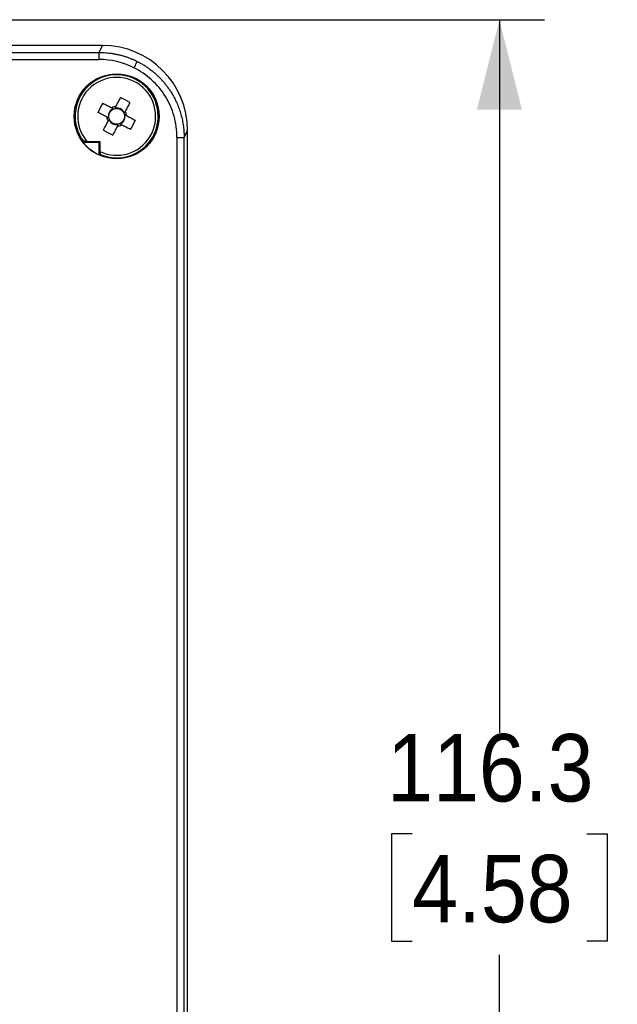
# Model space of a CAD drawing. Header units: millimetres. Extents: x 13 to 559, y 0 to 392.
# Tile 12 of 12: x 461 to 503, y 205 to 275. Entities that reach past the tile are written whole.
import ezdxf

# ---------------------------------------------------------------- set-up
doc = ezdxf.new("R2010")
doc.units = ezdxf.units.MM
doc.linetypes.add('SLD-Solid', pattern=[0])
doc.layers.add('DIMENSIONS', color=140, linetype='SLD-Solid', lineweight=25)
doc.styles.add('SLDTEXTSTYLE0', font='GOTHIC.TTF', dxfattribs={"width": 0.913})
doc.dimstyles.new('SLDDIMSTYLE2', dxfattribs={"dimtxt": 4.7625, "dimasz": 6.35, "dimexe": 0, "dimexo": 0.0625, "dimgap": 1.190625, "dimtad": 0, "dimtih": 1, "dimtoh": 1, "dimdec": 1, "dimrnd": 1e-09, "dimzin": 12, "dimdsep": 46, "dimtxsty": 'SLDTEXTSTYLE0', "dimsah": 1, "dimcen": 0.09, "dimadec": 0, "dimazin": 3, "dimtfac": 1, "dimtdec": 1, "dimtofl": 0, "dimtmove": 0, "dimatfit": 3, "dimfxl": 0, "dimfrac": 2, "dimtolj": 1, "dimtzin": 12, "dimarcsym": 0})

# ---------------------------------------------------------------- blocks, each defined once
blk = doc.blocks.new('_D_9')
at = {"layer": 'DIMENSIONS'}
for p, q in [((445.887, 274.972), (497.96, 274.972)), ((494.785, 274.972), (494.785, 224.639)), ((488.627, 217.513), (487.175, 217.513)), ((487.175, 217.513), (487.175, 209.953)), ((500.943, 217.513), (502.394, 217.513)), ((502.394, 217.513), (502.394, 209.953)), ((487.175, 209.953), (488.627, 209.953)), ((502.394, 209.953), (500.943, 209.953)), ((494.785, 158.652), (494.785, 208.985)), ((447.055, 158.652), (497.96, 158.652))]:
    blk.add_line(p, q, dxfattribs=at)
for points in [[(494.785, 274.972), (493.197, 268.622), (496.372, 268.622)], [(494.785, 158.652), (496.372, 165.002), (493.197, 165.002)]]:
    blk.add_solid(points, dxfattribs=at)
at = {"layer": 'DIMENSIONS', "char_height": 4.7625, "attachment_point": 1, "style": 'SLDTEXTSTYLE0'}
for s, insert in [('116.3', (486.867, 224.564)), ('4.58', (488.627, 216.036))]:
    blk.add_mtext(s, dxfattribs=dict(at, insert=insert))

msp = doc.modelspace()

# ---------------------------------------------------------------- linework, layer by layer
for p, q in [((466.791, 273.152), (446.296, 273.152)), ((466.547, 272.663), (466.791, 273.152)), ((450.26, 272.663), (466.547, 272.663)), ((466.547, 272.164), (466.547, 272.663)), ((450.285, 272.164), (466.547, 272.164)), ((467.516, 268.711), (467.486, 268.654)), ((467.746, 268.735), (467.689, 268.765)), ((468.344, 268.42), (468.287, 268.45)), ((468.368, 268.191), (468.398, 268.248)), ((467.172, 268.056), (467.202, 268.113)), ((467.225, 267.884), (467.282, 267.854)), ((467.823, 267.569), (467.88, 267.539)), ((468.053, 267.593), (468.083, 267.65)), ((472.541, 266.664), (472.785, 267.152)), ((472.785, 166.152), (472.785, 267.152)), ((465.441, 266.394), (465.41, 266.332)), ((465.41, 266.332), (466.547, 266.332)), ((465.67, 266.394), (465.441, 266.394)), ((466.547, 266.332), (466.597, 266.366)), ((466.547, 265.428), (466.547, 266.332)), ((472.041, 266.664), (472.041, 166.64)), ((472.041, 266.664), (472.541, 266.664)), ((472.541, 166.64), (472.541, 266.664)), ((466.639, 265.455), (466.639, 265.652))]:
    msp.add_line(p, q)
at = {"flags": 128}
for points in [[(469.225, 272.031), (469.218, 272.018), (469.204, 271.99), (469.183, 271.947), (469.155, 271.892), (469.122, 271.825), (469.084, 271.75), (469.044, 271.669), (469.002, 271.585)], [(466.805, 269.086), (466.883, 269.044), (466.962, 269.003), (467.04, 268.962), (467.119, 268.92), (467.199, 268.878), (467.278, 268.836), (467.358, 268.795), (467.438, 268.753)], [(467.73, 268.843), (467.772, 268.923), (467.814, 269.003), (467.856, 269.082), (467.898, 269.162), (467.939, 269.241), (467.981, 269.32), (468.022, 269.398), (468.063, 269.477)], [(468.718, 269.132), (468.677, 269.054), (468.636, 268.975), (468.594, 268.896), (468.553, 268.817), (468.511, 268.738), (468.469, 268.658), (468.427, 268.579), (468.385, 268.499)], [(467.093, 268.098), (467.013, 268.14), (466.934, 268.182), (466.854, 268.223), (466.775, 268.265), (466.696, 268.307), (466.617, 268.348), (466.539, 268.389), (466.46, 268.431)], [(468.476, 268.206), (468.556, 268.164), (468.636, 268.123), (468.715, 268.081), (468.794, 268.039), (468.873, 267.997), (468.952, 267.956), (469.031, 267.915), (469.109, 267.873)], [(466.851, 267.172), (466.892, 267.25), (466.934, 267.329), (466.975, 267.408), (467.017, 267.487), (467.058, 267.566), (467.1, 267.646), (467.142, 267.725), (467.184, 267.805)], [(468.765, 267.218), (468.686, 267.26), (468.608, 267.301), (468.529, 267.342), (468.45, 267.384), (468.371, 267.426), (468.291, 267.468), (468.211, 267.509), (468.132, 267.551)], [(467.839, 267.461), (467.797, 267.381), (467.755, 267.301), (467.713, 267.222), (467.672, 267.142), (467.63, 267.063), (467.589, 266.984), (467.547, 266.906), (467.506, 266.828)]]:
    msp.add_lwpolyline(points, dxfattribs=at)
for radius in [3, 0.556]:
    msp.add_circle((467.785, 268.152), radius)
for centre, radius, start, end in [((467.785, 268.152), 2.93, 246.98301, 216.87267), ((467.785, 268.152), 2.75, 244.59579, 220.36125), ((476.593, 263.519), 11.261, 150.37431, 154.14027), ((463.152, 259.343), 11.261, 60.37419, 64.14), ((467.785, 268.152), 0.694, 94.49649, 120.01802), ((467.785, 268.152), 0.584, 112.95693, 120.71419), ((467.785, 268.152), 0.584, 93.80032, 101.55758), ((467.785, 268.152), 0.584, 22.95693, 30.71419), ((467.785, 268.152), 0.584, 3.80032, 11.55758), ((467.785, 268.152), 0.694, 4.49649, 30.01802), ((467.785, 268.152), 0.694, 184.49649, 210.01802), ((467.785, 268.152), 0.584, 183.80032, 191.55758), ((467.785, 268.152), 0.584, 202.95693, 210.71419), ((467.785, 268.152), 0.584, 273.80032, 281.55758), ((467.785, 268.152), 0.694, 274.49649, 300.01802), ((467.785, 268.152), 0.584, 292.95693, 300.71419), ((458.976, 272.785), 11.261, 330.37431, 334.14027), ((472.418, 276.961), 11.261, 240.37428, 244.13991), ((467.785, 268.152), 2.992, 217.46432, 245.55474), ((467.638, 535.842), 269.478, 269.58569, 269.77878), ((635.608, 267.845), 169.017, 180.50136, 180.73803)]:
    msp.add_arc(centre, radius, start, end)
for centre, major_axis, ratio, start_param, end_param in [((466.783, 267.144), (2.686, 5.377), 0.998288, 5.176448, 6.745874), ((467.726, 268.183), (0.469, -0.247), 0.992081, 2.521378, 3.761807), ((467.816, 268.211), (0.247, 0.469), 0.992081, 5.662971, 6.9034), ((467.754, 268.093), (0.247, 0.469), 0.992081, 2.521378, 3.761807), ((467.844, 268.121), (0.469, -0.247), 0.992081, 5.662971, 6.9034), ((465.186, 268.152), (3.899, 0), 0.745432, 5.068936, 5.094331)]:
    msp.add_ellipse(centre, major_axis=major_axis, ratio=ratio, start_param=start_param, end_param=end_param)
for points, knots in [([(466.547, 272.663), (466.625, 272.662), (466.782, 272.661), (467.016, 272.646), (467.249, 272.623), (467.48, 272.592), (467.709, 272.551), (467.935, 272.502), (468.159, 272.444), (468.379, 272.378), (468.597, 272.303), (468.81, 272.221), (469.02, 272.131), (469.157, 272.065), (469.225, 272.031)], [0, 0, 0, 0, 0.08474, 0.169223, 0.253449, 0.33742, 0.421134, 0.504593, 0.587797, 0.670746, 0.75344, 0.835881, 0.918067, 1, 1, 1, 1]), ([(469.225, 272.031), (469.299, 271.993), (469.447, 271.917), (469.663, 271.791), (469.875, 271.656), (470.082, 271.511), (470.283, 271.358), (470.479, 271.195), (470.668, 271.023), (470.85, 270.843), (471.026, 270.654), (471.193, 270.457), (471.353, 270.252), (471.504, 270.04), (471.668, 269.788), (471.839, 269.491), (472.011, 269.142), (472.163, 268.772), (472.294, 268.383), (472.401, 267.976), (472.48, 267.552), (472.531, 267.113), (472.538, 266.815), (472.541, 266.664)], [0, 0, 0, 0, 0.0375112, 0.0751785, 0.113002, 0.1509819, 0.1891185, 0.2274118, 0.2658621, 0.3044696, 0.3432344, 0.3821568, 0.4212368, 0.4604747, 0.4998707, 0.5568222, 0.615363, 0.6754933, 0.7372135, 0.8005239, 0.865425, 0.9319169, 1, 1, 1, 1]), ([(472.041, 266.664), (472.041, 267.172), (471.97, 267.68), (471.693, 268.657), (471.487, 269.126), (470.953, 269.989), (470.626, 270.384), (469.878, 271.068), (469.455, 271.358), (469.002, 271.585)], [0, 0, 0, 0, 0.25, 0.25, 0.5, 0.5, 0.75, 0.75, 1, 1, 1, 1]), ([(467.557, 268.69), (467.528, 268.705), (467.5, 268.72), (467.473, 268.734), (467.461, 268.74), (467.449, 268.746), (467.438, 268.753)], [0, 0, 0, 0, 0.001092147, 0.001092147, 0.001092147, 0.001570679, 0.001570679, 0.001570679, 0.001570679]), ([(467.73, 268.843), (467.714, 268.812), (467.697, 268.78), (467.679, 268.746), (467.675, 268.739), (467.671, 268.732), (467.668, 268.724)], [0, 0, 0, 0, 0.001296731, 0.001296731, 0.001296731, 0.001570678, 0.001570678, 0.001570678, 0.001570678]), ([(468.323, 268.38), (468.338, 268.409), (468.352, 268.437), (468.367, 268.464), (468.373, 268.476), (468.379, 268.487), (468.385, 268.499)], [0, 0, 0, 0, 0.001092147, 0.001092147, 0.001092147, 0.001570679, 0.001570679, 0.001570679, 0.001570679]), ([(468.476, 268.206), (468.445, 268.223), (468.412, 268.24), (468.379, 268.258), (468.371, 268.261), (468.364, 268.265), (468.357, 268.269)], [0, 0, 0, 0, 0.001296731, 0.001296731, 0.001296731, 0.001570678, 0.001570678, 0.001570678, 0.001570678]), ([(467.212, 268.035), (467.183, 268.05), (467.156, 268.065), (467.128, 268.079), (467.117, 268.085), (467.105, 268.092), (467.093, 268.098)], [0, 0, 0, 0, 0.001092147, 0.001092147, 0.001092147, 0.001570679, 0.001570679, 0.001570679, 0.001570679]), ([(467.247, 267.924), (467.232, 267.895), (467.217, 267.867), (467.203, 267.84), (467.196, 267.828), (467.19, 267.817), (467.184, 267.805)], [0, 0, 0, 0, 0.001092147, 0.001092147, 0.001092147, 0.001570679, 0.001570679, 0.001570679, 0.001570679]), ([(467.839, 267.461), (467.856, 267.492), (467.873, 267.524), (467.89, 267.558), (467.894, 267.565), (467.898, 267.572), (467.902, 267.58)], [0, 0, 0, 0, 0.001296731, 0.001296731, 0.001296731, 0.001570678, 0.001570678, 0.001570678, 0.001570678]), ([(468.013, 267.614), (468.042, 267.599), (468.069, 267.584), (468.096, 267.57), (468.108, 267.564), (468.12, 267.558), (468.132, 267.551)], [0, 0, 0, 0, 0.001092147, 0.001092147, 0.001092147, 0.001570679, 0.001570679, 0.001570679, 0.001570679])]:
    msp.add_open_spline(points, degree=3, knots=knots)
msp.add_open_spline([(469.002, 271.585), (468.242, 271.964), (467.396, 272.164), (466.547, 272.164)], degree=3)

# ---------------------------------------------------------------- dimensions: what is measured, and where the dimension line sits
at = {"layer": 'DIMENSIONS'}
dim = msp.add_linear_dim(base=(494.785, 158.652), p1=(444.617, 274.972), p2=(445.785, 158.652), angle=90, dimstyle='SLDDIMSTYLE2', dxfattribs=at)
dim.commit()
dim.dimension.update_dxf_attribs({"geometry": '_D_9', "text_midpoint": (494.785, 216.812), "dimtype": 160})

doc.saveas('drawing.dxf')
